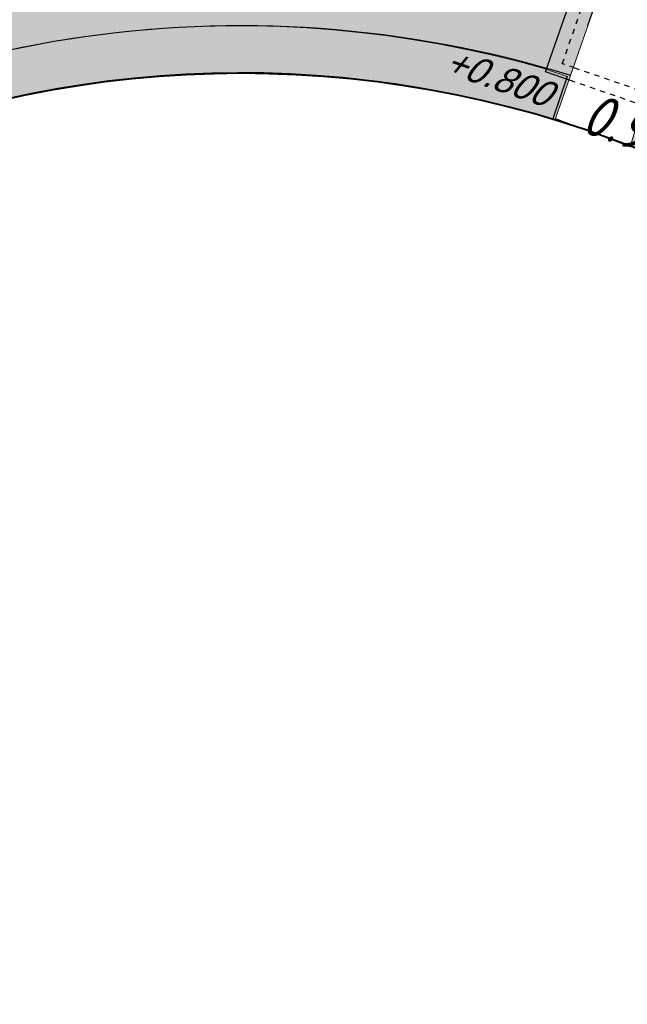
# Model space of a CAD drawing. Header units: metres. Extents: x 128615 to 129083, y 455669 to 456034.
# Tile 140 of 158: x 128863 to 128875, y 455875 to 455893. Entities that reach past the tile are written whole.
import ezdxf

# ---------------------------------------------------------------- set-up
doc = ezdxf.new("R2010")
doc.units = ezdxf.units.M
doc.linetypes.add('Tauw_HIDDEN3', pattern=[2.8, 2, -0.8])
for name, color, linetype, lineweight in [('B-CO-BC-BETONVORM-G', 50, 'Continuous', 18), ('B-WE-OG-HOOGTELIJN-G', 7, 'Continuous', 18), ('B-XX-VH-BESTRATING-V', 1, 'Continuous', 18), ('B-XX-VH-BETONPLAAT-V', 1, 'Continuous', 18)]:
    doc.layers.add(name, color=color, linetype=linetype, lineweight=lineweight)
for name, color, linetype in [('B-XX-GR-GRAS-G', 90, 'Continuous'), ('B-XX-GR-KRUIDEN-G', 98, 'Continuous'), ('B-XX-OG-BEBOUWING-G', 1, 'Continuous'), ('B-XX-RI-AWZI_PROCESLEIDING-T25_HDSR', 7, 'Continuous'), ('B-XX-VH-KANTVERHARDING-G', 60, 'Continuous'), ('ZU_N_A_EB00----VLAKLUIK1om~-_-----', 7, 'Continuous'), ('ZU_N_A_EB00----VLAKLUIK~-_-----', 7, 'Continuous'), ('ZU_N_A_EB00--E-BETON~-_-----', 7, 'Continuous'), ('ZU_N_H_EB00--E-BETON~-_-----', 7, 'Tauw_HIDDEN3')]:
    doc.layers.add(name, color=color, linetype=linetype)
doc.styles.add('ISO', font='Iso.shx', dxfattribs={"height": 50})
doc.styles.add('TAUW-ISOCP', font='tcb_isocp.shx')
doc.styles.add('tcb_isocp', font='tcb_isocp.shx')

# ---------------------------------------------------------------- blocks, each defined once
blk = doc.blocks.new('A$C5A8F6FD9')
at = {"layer": 'ZU_N_A_EB00----VLAKLUIK1om~-_-----', "flags": 128}
for points in [[(4279.999999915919, 2154.852378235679), (3219.99999989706, 2154.852378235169), (3219.999999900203, 3414.852378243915), (4279.999999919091, 3414.852378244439), (4279.999999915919, 2154.852378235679)], [(11419.9999999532, 2154.852378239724), (12479.99999991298, 2154.852378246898), (12479.999999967, 3414.852378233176), (11419.99999994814, 3414.8523782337), (11419.9999999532, 2154.852378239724)]]:
    blk.add_lwpolyline(points, dxfattribs=at)
at = {"layer": 'ZU_N_A_EB00----VLAKLUIK~-_-----', "flags": 128}
for points in [[(4299.99999988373, 2134.852378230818), (3199.999999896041, 2134.852378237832), (3199.999999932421, 3434.85237824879), (4299.99999992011, 3434.852378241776)], [(11399.99999992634, 2134.852378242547), (12499.99999991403, 2134.852378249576), (12499.99999993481, 3434.852378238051), (11399.99999994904, 3434.852378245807)]]:
    blk.add_lwpolyline(points, close=True, dxfattribs=at)
for points in [[(3199.999999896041, 2134.852378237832), (4299.99999990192, 2784.85237823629), (3199.999999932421, 3434.85237824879)], [(12499.99999991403, 2134.852378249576), (11399.99999996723, 2784.852378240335), (12499.99999993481, 3434.852378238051)]]:
    blk.add_lwpolyline(points, dxfattribs=at)
at = {"layer": 'ZU_N_A_EB00--E-BETON~-_-----'}
for p, q in [((-1250.000000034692, 834.8523782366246), (-1250.000000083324, 3834.852378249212)), ((-750.0000000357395, 3834.852378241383), (-1250.000000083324, 3834.852378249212)), ((12699.99999991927, 3834.852378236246), (749.9999999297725, 3834.852378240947)), ((12699.99999996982, 834.8523782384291), (12699.99999991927, 3834.852378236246)), ((-750.0000000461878, 834.8523782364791), (-1250.000000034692, 834.8523782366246)), ((749.9999999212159, 834.8523782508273), (12699.99999996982, 834.8523782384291))]:
    blk.add_line(p, q, dxfattribs=at)
at = {"layer": 'ZU_N_H_EB00--E-BETON~-_-----'}
for p, q in [((749.9999999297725, 3834.852378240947), (-750.0000000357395, 3834.852378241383)), ((-1000.000000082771, 1084.852378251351), (-1000.00000004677, 3584.85237823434)), ((-750.0000000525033, 3584.852378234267), (-1000.00000004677, 3584.85237823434)), ((749.9999999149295, 3584.85237824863), (-750.0000000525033, 3584.852378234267)), ((4249.999999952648, 3584.852378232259), (749.9999999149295, 3584.85237824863)), ((4249.999999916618, 1084.852378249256), (4249.999999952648, 3584.852378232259)), ((4499.999999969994, 1084.8523782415), (4499.999999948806, 3584.852378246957)), ((11199.99999993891, 3584.852378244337), (4499.999999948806, 3584.852378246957)), ((11199.99999996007, 1084.85237823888), (11199.99999993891, 3584.852378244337)), ((11449.99999995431, 1084.852378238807), (11449.99999993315, 3584.852378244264)), ((12449.99999996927, 3584.85237823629), (11449.99999993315, 3584.852378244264)), ((12449.99999993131, 1084.852378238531), (12449.99999996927, 3584.85237823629)), ((-750.000000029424, 1084.85237824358), (-1000.000000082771, 1084.852378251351)), ((749.9999999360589, 1084.852378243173), (-750.000000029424, 1084.85237824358)), ((4249.999999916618, 1084.852378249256), (749.9999999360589, 1084.852378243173)), ((4499.999999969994, 1084.8523782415), (11199.99999996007, 1084.85237823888)), ((12449.99999993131, 1084.852378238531), (11449.99999995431, 1084.852378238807)), ((749.9999999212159, 834.8523782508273), (-750.0000000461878, 834.8523782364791))]:
    blk.add_line(p, q, dxfattribs=at)
at = {"layer": 'ZU_N_H_EB00--E-BETON~-_-----', "flags": 128}
for points in [[(4249.999999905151, 2184.8523782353), (3249.999999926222, 2184.852378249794), (3249.999999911, 3384.852378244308), (4249.999999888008, 3384.852378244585), (4249.999999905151, 2184.8523782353)], [(11449.999999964, 2184.852378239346), (12449.99999994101, 2184.852378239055), (12449.99999995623, 3384.852378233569), (11449.99999992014, 3384.852378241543), (11449.999999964, 2184.852378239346)]]:
    blk.add_lwpolyline(points, dxfattribs=at)

msp = doc.modelspace()

# ---------------------------------------------------------------- hatches: boundary and pattern name
at = {"layer": 'B-XX-GR-GRAS-G'}
h = msp.add_hatch(dxfattribs=at)
h.set_pattern_fill('CROSS', color=256, scale=0.09999999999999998, angle=-116.5632943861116, style=0)
h.set_pattern_definition([(340.9065815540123, (128738.9979208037, 455858.1422880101), (0.8077808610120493, 0.3923519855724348), [0.3174999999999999, -0.9525]), (70.90658155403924, (128739.0960088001, 455857.9403427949), (-0.3923519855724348, 0.8077808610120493), [0.3174999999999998, -0.9524999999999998])])
h.paths.add_polyline_path([(128845.8675353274, 455784.6485665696), (128847.5685110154, 455784.0597697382), (128847.7647766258, 455784.6267616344), (128846.0638009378, 455785.2155584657)])
h.paths.add_polyline_path([(128967.1055860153, 455860.4144094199), (128969.4210054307, 455866.8918425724), (128880.9006920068, 455904.409712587), (128810.0577815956, 455927.1027515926), (128808.0815679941, 455921.3936663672), (128811.5859768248, 455919.9881814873), (128842.9440111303, 455909.6012506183), (128874.3253125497, 455899.2845629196), (128897.3942134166, 455890.0887698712), (128932.249899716, 455875.2515896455), (128958.9784740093, 455863.874893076)])
edge = h.paths.add_edge_path()
edge.add_line((128984.0843231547, 455804.1850891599), (128953.5143684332, 455822.3927003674))
edge.add_line((128953.5143684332, 455822.3927003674), (128931.0817976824, 455759.6371250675))
edge.add_line((128931.0817976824, 455759.6371250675), (128923.691293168, 455762.2048782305))
edge.add_line((128923.691293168, 455762.2048782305), (128914.0269830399, 455765.5502024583))
edge.add_line((128914.0269830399, 455765.5502024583), (128897.845598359, 455770.6508317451))
edge.add_line((128897.845598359, 455770.6508317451), (128884.7246261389, 455774.2573768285))
edge.add_line((128884.7246261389, 455774.2573768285), (128872.548293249, 455777.8537726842))
edge.add_line((128872.548293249, 455777.8537726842), (128866.079626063, 455781.0475949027))
edge.add_line((128866.079626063, 455781.0475949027), (128866.0212588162, 455781.0678178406))
edge.add_line((128866.0212588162, 455781.0678178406), (128863.5642032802, 455773.7248399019))
edge.add_line((128863.5642032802, 455773.7248399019), (128871.5285838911, 455771.3053608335))
edge.add_line((128871.5285838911, 455771.3053608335), (128871.6722959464, 455771.410655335))
edge.add_arc((128873.3846396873, 455770.369334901), 2.004113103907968, 78.24944847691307, 148.6951358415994, ccw=False)
edge.add_line((128873.7927796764, 455772.3314488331), (128875.0821999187, 455772.0165345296))
edge.add_line((128875.0821999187, 455772.0165345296), (128927.2955738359, 455757.61301808))
edge.add_line((128927.2955738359, 455757.61301808), (128956.895554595, 455749.1705929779))
edge.add_line((128956.895554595, 455749.1705929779), (128984.0843231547, 455804.1850891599))
at = {"layer": 'B-XX-GR-KRUIDEN-G'}
h = msp.add_hatch(dxfattribs=at)
h.set_pattern_fill('SWAMP', color=256, scale=0.2, angle=-116.5632943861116, style=0)
h.set_pattern_definition([(340.9065815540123, (128738.9979208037, 455858.1422880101), (3.839350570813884, 3.326515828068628), [0.6349999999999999, -4.444999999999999]), (70.90658155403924, (128739.2979540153, 455858.0384307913), (-0.9611808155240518, 4.988231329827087), [0.3174999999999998, -8.481319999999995]), (70.90658155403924, (128739.3729632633, 455858.0124661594), (-0.9611808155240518, 4.988231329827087), [0.2539999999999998, -8.544819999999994]), (70.90658155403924, (128739.2229447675, 455858.0643954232), (-0.9611808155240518, 4.988231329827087), [0.2539999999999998, -8.544819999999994]), (40.90658155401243, (128739.4479706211, 455857.9865021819), (-0.9611719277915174, 4.988233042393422), [0.2032, -4.876799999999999]), (100.9065815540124, (128739.1479374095, 455858.0903594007), (-4.8005224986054, 1.661717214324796), [0.2032, -4.8768])])
edge = h.paths.add_edge_path()
edge.add_line((128948.4118116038, 455833.4579504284), (128948.6455033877, 455826.0782791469))
edge.add_line((128948.6455033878, 455826.0782791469), (128943.9095911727, 455812.3966981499))
edge.add_line((128943.9095911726, 455812.3966981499), (128941.3888850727, 455813.2785094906))
edge.add_line((128941.3888850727, 455813.2785094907), (128942.1339618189, 455815.4309623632))
edge.add_arc((128932.745274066, 455818.888458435), 10.00508554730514, -20.21683048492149, 71.17534409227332)
edge.add_line((128935.9736453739, 455828.358376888), (128892.1860483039, 455843.579290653))
edge.add_arc((128893.6952972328, 455847.9211051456), 4.596649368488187, -157.04283936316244, -109.16785423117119, ccw=False)
edge.add_arc((128894.4307678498, 455848.232645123), 5.395382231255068, 162.5112662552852, 202.9571606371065, ccw=False)
edge.add_line((128889.2847814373, 455849.8540560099), (128901.8557516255, 455885.6735668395))
edge.add_line((128901.8557516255, 455885.6735668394), (128887.2242848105, 455890.7225570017))
edge.add_line((128887.2242848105, 455890.7225570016), (128887.1817624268, 455890.5997140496))
edge.add_line((128887.1817624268, 455890.5997140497), (128874.5146120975, 455895.1035688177))
edge.add_line((128874.5146120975, 455895.1035688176), (128873.5283828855, 455892.2544503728))
edge.add_arc((128867.280722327, 455871.995513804), 21.20041917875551, 72.86074229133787, 176.4358647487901)
edge.add_line((128846.121308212, 455873.313454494), (128835.0103701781, 455877.1887525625))
edge.add_arc((128817.5916042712, 455889.2204382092), 21.17014088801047, -34.63404912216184, -24.22743715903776)
edge.add_line((128836.8971577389, 455880.5330640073), (128837.0847450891, 455880.5150973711))
edge.add_line((128837.0847450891, 455880.5150973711), (128838.2442237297, 455883.7950644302))
edge.add_line((128838.2442237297, 455883.7950644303), (128838.0851409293, 455883.9110295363))
edge.add_arc((128817.5916042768, 455889.2204382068), 21.17014088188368, -14.52468191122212, 21.05836036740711)
edge.add_line((128837.3478955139, 455896.8272655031), (128838.4437976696, 455897.45125095))
edge.add_line((128838.4437976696, 455897.45125095), (128836.9196742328, 455900.519436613))
edge.add_line((128836.9196742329, 455900.519436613), (128835.8290882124, 455899.9707426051))
edge.add_arc((128817.5916042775, 455889.2204382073), 21.17014088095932, 30.51773535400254, 65.7725628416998)
edge.add_line((128826.2789784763, 455908.5259916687), (128826.2969451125, 455908.713579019))
edge.add_line((128826.2969451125, 455908.7135790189), (128823.0169780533, 455909.8730576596))
edge.add_line((128823.0169780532, 455909.8730576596), (128822.9010129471, 455909.7139748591))
edge.add_arc((128817.591604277, 455889.2204382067), 21.17014088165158, 75.47531808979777, 155.5873596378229)
edge.add_line((128798.3142327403, 455897.9701702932), (128798.1176121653, 455897.9799474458))
edge.add_line((128798.1176121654, 455897.9799474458), (128797.7211869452, 455896.8585281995))
edge.add_line((128797.7211869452, 455896.8585281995), (128793.8072384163, 455898.2133509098))
edge.add_arc((128775.6531717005, 455909.0573338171), 21.14620778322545, -30.85117203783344, -24.45064201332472)
edge.add_line((128794.9029489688, 455900.3047239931), (128795.4902118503, 455900.2458409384))
edge.add_line((128795.4902118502, 455900.2458409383), (128796.7020683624, 455903.7467742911))
edge.add_line((128796.7020683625, 455903.746774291), (128796.1976420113, 455904.0486570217))
edge.add_arc((128775.6531716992, 455909.057333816), 21.14620778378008, -13.70124981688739, 21.18853243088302)
edge.add_line((128795.3698146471, 455916.7003760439), (128797.9082227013, 455917.9559061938))
edge.add_line((128797.9082227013, 455917.9559061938), (128796.4067381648, 455921.1222890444))
edge.add_line((128796.4067381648, 455921.1222890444), (128793.8362756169, 455919.8525566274))
edge.add_arc((128775.6531717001, 455909.0573338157), 21.1462077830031, 30.69740409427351, 65.54935799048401)
edge.add_line((128784.4057815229, 455928.3071110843), (128784.4646645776, 455928.8943739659))
edge.add_line((128784.4646645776, 455928.8943739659), (128780.9637312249, 455930.1062304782))
edge.add_line((128780.9637312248, 455930.1062304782), (128780.6618484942, 455929.6018041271))
edge.add_arc((128775.6531717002, 455909.0573338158), 21.14620778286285, 76.298750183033, 155.5095457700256)
edge.add_line((128756.4094808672, 455917.8233173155), (128755.8262168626, 455917.8979581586))
edge.add_line((128755.8262168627, 455917.8979581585), (128754.6142224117, 455914.3971073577))
edge.add_line((128754.6142224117, 455914.3971073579), (128755.1121866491, 455914.0802848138))
edge.add_arc((128775.6531716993, 455909.057333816), 21.1462077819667, 166.2589379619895, 191.7043835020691)
edge.add_line((128754.9466508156, 455904.7675673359), (128751.1985842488, 455903.6584638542))
edge.add_line((128751.1985842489, 455903.6584638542), (128751.1173775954, 455903.9197317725))
edge.add_line((128751.1173775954, 455903.9197317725), (128741.4969709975, 455907.2999279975))
edge.add_line((128741.4969709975, 455907.2999279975), (128757.0495062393, 455938.2990116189))
edge.add_line((128757.0495062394, 455938.2990116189), (128795.963293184, 455925.5684809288))
edge.add_line((128795.963293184, 455925.5684809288), (128808.0815679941, 455921.3936663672))
edge.add_line((128808.0815679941, 455921.3936663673), (128811.5859768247, 455919.9881814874))
edge.add_line((128811.5859768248, 455919.9881814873), (128842.9440111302, 455909.6012506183))
edge.add_line((128842.9440111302, 455909.6012506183), (128874.3253125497, 455899.2845629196))
edge.add_line((128874.3253125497, 455899.2845629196), (128897.3942134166, 455890.0887698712))
edge.add_line((128897.3942134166, 455890.0887698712), (128932.249899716, 455875.2515896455))
edge.add_line((128932.249899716, 455875.2515896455), (128958.9784740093, 455863.874893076))
edge.add_line((128958.9784740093, 455863.8748930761), (128948.4118116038, 455833.4579504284))
h.paths.add_polyline_path([(128845.694092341, 455904.4570519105), (128848.0856081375, 455905.5477301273), (128849.2310223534, 455903.2376735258), (128848.6444501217, 455901.5319182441), (128846.8291906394, 455902.1678003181)], flags=16)
at = {"layer": 'B-XX-VH-BESTRATING-V'}
h = msp.add_hatch(dxfattribs=at)
h.set_pattern_fill('AR-B88', color=256, scale=0.001999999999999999, angle=-116.5632943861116, style=0)
h.set_pattern_definition([(340.9065815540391, (222427.2334215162, -244865.0047561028), (0.1329372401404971, 0.384042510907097), []), (70.90658155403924, (222427.2334215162, -244865.0047561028), (-0.05908401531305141, 0.4505111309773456), [0.4063999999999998, -0.4063999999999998])])
h.paths.add_polyline_path([(128848.0971045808, 455878.635931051, -0.4037405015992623), (128873.2287957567, 455891.4051268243), (128873.5244922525, 455892.2556497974, 0.4868956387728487), (128846.1151016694, 455873.2097112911), (128834.9511693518, 455877.1034928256, 0.04666700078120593), (128836.8971577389, 455880.5330640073), (128837.0847450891, 455880.5150973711), (128838.2442237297, 455883.7950644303), (128838.0851409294, 455883.9110295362, 0.156520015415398), (128837.3478955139, 455896.827265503), (128838.4437976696, 455897.45125095), (128836.9196742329, 455900.519436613), (128835.8290882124, 455899.9707426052, 0.1550531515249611), (128826.2789784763, 455908.5259916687), (128826.2969451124, 455908.7135790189), (128824.5146119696, 455909.3436393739), (128824.2202072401, 455908.4931332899), (128825.3340023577, 455908.0994032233), (128825.3205751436, 455907.9592113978, -0.1738342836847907), (128835.4657427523, 455898.7804478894), (128836.5160855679, 455899.3088947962), (128837.2594004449, 455897.8125408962), (128836.2169129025, 455897.2189686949, -0.1740133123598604), (128837.0524737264, 455883.5500615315), (128837.1721865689, 455883.4627955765), (128836.4705692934, 455881.478040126), (128836.3303774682, 455881.4914673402, -0.3844101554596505), (128811.8267057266, 455869.7873592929), (128811.7490435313, 455869.6698747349), (128810.8869354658, 455869.9746326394), (128810.5925307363, 455869.1241265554), (128812.1120620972, 455868.5869674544), (128812.2159800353, 455868.7441707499, 0.07544990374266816), (128818.5706738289, 455868.0729492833, 0.07589524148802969), (128824.8361656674, 455869.3284499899), (128826.3976501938, 455866.1488804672), (128827.2047040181, 455866.5576945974), (128826.1752094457, 455868.7079874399), (128828.4456792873, 455869.8032831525), (128829.4583531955, 455867.6595790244), (128832.7670077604, 455866.4857812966), (128833.0882556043, 455867.3781987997), (128830.0883369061, 455868.4308349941), (128828.7671010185, 455871.2403620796), (128828.8525096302, 455871.2937297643, 0.08531439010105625), (128834.1918941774, 455876.0825068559), (128837.7766362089, 455874.850374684), (128842.5594630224, 455873.1541507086), (128846.0838651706, 455871.9276488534), (128846.0810004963, 455871.8227441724, 0.1974429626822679), (128852.3271716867, 455856.9670565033), (128850.4531680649, 455851.7043292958), (128837.7009904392, 455856.1264283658), (128837.4045707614, 455855.2651000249), (128841.2029329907, 455853.9566605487), (128840.2940743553, 455851.3180823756, -0.03739428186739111), (128840.2171224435, 455851.0270438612, -0.0366327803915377), (128840.1005161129, 455850.7561483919), (128837.9778480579, 455844.5936657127, -0.02691818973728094), (128837.9180416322, 455844.3852272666, -0.02615719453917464), (128837.8387947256, 455844.1899691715), (128836.9097664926, 455841.4928350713), (128836.1198297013, 455841.7703814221), (128834.2752362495, 455836.4663716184), (128835.044899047, 455836.1989614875), (128833.9672562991, 455833.0983045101, 0.04583804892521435), (128834.7845963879, 455832.7170226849), (128835.7157441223, 455835.3939975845), (128836.2000348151, 455836.7517529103), (128835.4308187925, 455837.03347389), (128836.694533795, 455840.6411847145), (128837.4668797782, 455840.3769051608), (128841.9721584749, 455853.3663621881), (128875.616844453, 455841.6266952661), (128872.6042422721, 455832.6313486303), (128869.4363862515, 455823.6340851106), (128868.9275225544, 455823.8103949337), (128868.6019804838, 455822.8506645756), (128868.0093077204, 455821.190477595), (128868.4012366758, 455821.0537541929, 0.05439538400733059), (128869.3766180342, 455820.7581588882), (128873.2027955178, 455831.5751975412), (128875.0930636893, 455836.9640584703, -0.0412858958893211), (128875.1754991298, 455837.2859374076, -0.04334982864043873), (128875.3176973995, 455837.6044542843), (128877.0161506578, 455842.4464806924), (128860.0173804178, 455848.3648314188), (128851.3064607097, 455851.4074056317), (128853.0583824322, 455856.2732795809, 0.3272972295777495), (128877.9961818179, 455853.7020223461), (128879.4539705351, 455851.9601852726), (128881.0431873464, 455853.2495140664), (128880.1699822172, 455854.3809194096), (128882.1130744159, 455856.0401414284), (128883.0879052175, 455854.9247671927), (128883.6943496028, 455855.4497789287), (128882.3422394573, 455857.0749083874), (128882.4127906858, 455857.1464639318, 0.5271845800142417), (128875.6562547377, 455891.4715256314), (128874.8988719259, 455891.7329317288), (128874.6549034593, 455890.9093898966, -0.402981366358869), (128886.4646925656, 455865.3548980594, -1)])
h.paths.add_polyline_path([(128876.3997198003, 455841.651282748), (128877.6867014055, 455841.2057909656), (128877.8829670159, 455841.7727828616), (128876.5959854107, 455842.218274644)], flags=24)
h = msp.add_hatch(dxfattribs=at)
h.set_pattern_fill('BRICK', color=256, scale=0.03307086, angle=-116.5097316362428)
h.set_pattern_definition([(340.9065815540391, (128781.00315288, 455850.7668853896), (0.0686929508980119, 0.1984471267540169), []), (70.90658155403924, (128781.00315288, 455850.7668853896), (-0.3968942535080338, 0.1373859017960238), [0.2099999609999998, -0.2099999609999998]), (70.90658155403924, (128781.2016000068, 455850.6981924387), (-0.3968942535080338, 0.1373859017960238), [-0.2099999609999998, 0.2099999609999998])])
edge = h.paths.add_edge_path()
edge.add_line((128831.6126664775, 455838.8346340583), (128839.0652869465, 455860.4902585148))
edge.add_line((128839.0652869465, 455860.4902585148), (128836.3034510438, 455861.4412710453))
edge.add_line((128836.3034510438, 455861.4412710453), (128833.541615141, 455862.3922835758))
edge.add_arc((128834.2946828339, 455864.407557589), 2.151381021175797, 165.7586443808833, 249.5102871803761, ccw=False)
edge.add_line((128832.2094179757, 455864.936812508), (128832.7229766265, 455866.3634640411))
edge.add_line((128832.7229766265, 455866.3634640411), (128829.5305935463, 455867.4960062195))
edge.add_line((128829.5305935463, 455867.4960062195), (128825.7790093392, 455865.6897798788))
edge.add_line((128825.7790093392, 455865.6897798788), (128824.1892600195, 455861.2288345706))
edge.add_line((128824.1892600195, 455861.2288345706), (128829.3480097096, 455859.4118744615))
edge.add_arc((128828.6821113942, 455857.5376763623), 1.98897940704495, -20.160679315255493, 70.43999003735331, ccw=False)
edge.add_line((128830.5492255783, 455856.8521665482), (128825.085613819, 455841.0700632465))
edge.add_arc((128820.6003911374, 455842.5189337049), 4.713432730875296, 246.4303146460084, 342.09788309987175, ccw=False)
edge.add_line((128818.7156584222, 455838.1987218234), (128794.9887339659, 455846.4591081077))
edge.add_line((128794.9887339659, 455846.4591081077), (128740.4443933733, 455865.3829613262))
edge.add_arc((128742.7378552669, 455872.1050294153), 7.102546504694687, 156.7495911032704, 251.16118143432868, ccw=False)
edge.add_line((128736.2121179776, 455874.9087625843), (128740.8492055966, 455888.4475361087))
edge.add_arc((128747.4193090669, 455885.7839878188), 7.08948158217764, 110.50432189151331, 157.9321541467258, ccw=False)
edge.add_line((128744.936019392, 455892.4243207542), (128746.0560372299, 455895.6599412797))
edge.add_line((128746.0560372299, 455895.6599412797), (128750.9663574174, 455893.9602221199))
edge.add_line((128750.9663574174, 455893.9602221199), (128752.5278960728, 455898.5416274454))
edge.add_line((128752.5278960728, 455898.5416274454), (128752.0152830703, 455900.3559231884))
edge.add_line((128752.0152830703, 455900.3559231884), (128751.9765845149, 455900.3451798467))
edge.add_line((128751.9765845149, 455900.3451798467), (128751.0126086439, 455903.818817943))
edge.add_line((128751.0126086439, 455903.818817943), (128743.3040688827, 455906.5354959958))
edge.add_line((128743.3040688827, 455906.5354959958), (128719.892912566, 455838.9029857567))
edge.add_line((128719.892912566, 455838.9029857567), (128720.2712589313, 455838.7734198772))
edge.add_line((128720.2712589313, 455838.7734198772), (128743.5504862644, 455906.0245387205))
edge.add_line((128743.5504862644, 455906.0245387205), (128750.6829467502, 455903.5108851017))
edge.add_line((128750.6829467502, 455903.5108851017), (128752.1090925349, 455898.5527556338))
edge.add_line((128752.1090925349, 455898.5527556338), (128750.717407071, 455894.4696833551))
edge.add_line((128750.717407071, 455894.4696833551), (128745.8088863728, 455896.1687796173))
edge.add_line((128745.8088863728, 455896.1687796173), (128744.6185725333, 455892.7300809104))
edge.add_arc((128747.419309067, 455885.7839878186), 7.489481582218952, 111.9598016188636, 158.0177529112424)
edge.add_line((128740.4743136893, 455888.5874452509), (128735.6521931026, 455874.5084362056))
edge.add_arc((128742.711383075, 455872.0759849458), 7.466524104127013, 160.9871051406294, 251.273710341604)
edge.add_line((128740.3142736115, 455865.0047157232), (128794.856583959, 455846.0815660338))
edge.add_line((128794.856583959, 455846.0815660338), (128818.5714073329, 455837.8252763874))
edge.add_arc((128820.6003911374, 455842.5189337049), 5.113432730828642, 246.6220382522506, 342.0506229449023)
edge.add_line((128825.4649488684, 455840.9430934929), (128830.9260443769, 455856.717928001))
edge.add_arc((128828.6821113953, 455857.5376763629), 2.388979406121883, 339.9318582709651, 430.4537588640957)
edge.add_line((128829.4813863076, 455859.7889831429), (128824.7008226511, 455861.4727425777))
edge.add_line((128824.7008226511, 455861.4727425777), (128826.1020253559, 455865.4046131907))
edge.add_line((128826.1020253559, 455865.4046131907), (128829.4604913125, 455867.0964502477))
edge.add_line((128829.4604913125, 455867.0964502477), (128832.2105117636, 455866.120842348))
edge.add_line((128832.2105117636, 455866.120842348), (128831.8267665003, 455865.0548087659))
edge.add_arc((128834.2946828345, 455864.4075575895), 2.551381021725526, 165.3042260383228, 249.6319906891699)
edge.add_line((128833.4066780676, 455862.0156979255), (128838.5569163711, 455860.2422612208))
edge.add_line((128838.5569163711, 455860.2422612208), (128831.2322111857, 455838.9583295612))
edge.add_arc((128836.4510621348, 455837.3560573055), 5.459274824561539, 162.9326608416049, 251.688394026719)
edge.add_line((128834.7358411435, 455832.1732300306), (128868.2102711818, 455820.5590485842))
edge.add_arc((128870.243457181, 455825.3755239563), 5.22802833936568, 247.1138597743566, 340.4610631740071)
edge.add_line((128875.1704265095, 455823.6270235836), (128882.5907182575, 455844.7795449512))
edge.add_arc((128880.2053561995, 455845.6949556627), 2.55498119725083, 339.0051081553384, 400.5811834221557)
edge.add_line((128882.1458260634, 455847.357034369), (128879.1820600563, 455850.9862143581))
edge.add_line((128879.1820600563, 455850.9862143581), (128886.2461834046, 455856.9579368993))
edge.add_arc((128882.7728296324, 455860.6776088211), 5.089218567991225, 313.038728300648, 342.0620473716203)
edge.add_line((128887.6146643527, 455859.110196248), (128893.0181774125, 455874.5159597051))
edge.add_arc((128882.8722026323, 455877.7590635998), 10.65169127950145, 342.2738127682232, 419.290512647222)
edge.add_line((128888.3118646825, 455886.917043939), (128886.2148499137, 455887.872679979))
edge.add_line((128886.2148499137, 455887.872679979), (128886.1094443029, 455887.4783866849))
edge.add_line((128886.1094443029, 455887.4783866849), (128888.1745737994, 455886.5274173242))
edge.add_arc((128882.8857705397, 455877.7600346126), 10.23906438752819, -17.723255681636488, 58.900096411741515, ccw=False)
edge.add_line((128892.6388684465, 455874.6430616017), (128887.2355901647, 455859.2379771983))
edge.add_arc((128882.7728296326, 455860.677608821), 4.689218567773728, 313.1287842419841, 342.12093767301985, ccw=False)
edge.add_line((128885.978569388, 455857.2553283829), (128883.1729931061, 455854.8264816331))
edge.add_line((128883.1729931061, 455854.8264816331), (128878.5836409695, 455851.0866857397))
edge.add_line((128878.5836409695, 455851.0866857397), (128881.839104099, 455847.1002356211))
edge.add_arc((128880.2053561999, 455845.6949556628), 2.15498119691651, -21.143024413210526, 40.70070699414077, ccw=False)
edge.add_line((128882.2152704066, 455844.9176598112), (128877.8010034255, 455832.3322089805))
edge.add_line((128877.8010034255, 455832.3322089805), (128874.7932273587, 455823.7601450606))
edge.add_arc((128870.243457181, 455825.3755239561), 4.828028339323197, 246.96541338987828, 340.45278373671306, ccw=False)
edge.add_line((128868.354313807, 455820.9324400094), (128834.8638834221, 455832.552191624))
edge.add_arc((128836.4510621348, 455837.3560573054), 5.059274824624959, 163.0072479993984, 251.7166439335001, ccw=False)
h = msp.add_hatch(dxfattribs=at)
h.set_pattern_fill('BRICK', color=256, scale=0.03307086, angle=-116.5097316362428)
h.set_pattern_definition([(340.9065815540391, (128782.926339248, 455849.4786328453), (0.0686929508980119, 0.1984471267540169), []), (70.90658155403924, (128782.926339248, 455849.4786328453), (-0.3968942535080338, 0.1373859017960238), [0.2099999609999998, -0.2099999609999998]), (70.90658155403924, (128783.1247863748, 455849.4099398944), (-0.3968942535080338, 0.1373859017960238), [-0.2099999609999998, 0.2099999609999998])])
edge = h.paths.add_edge_path()
edge.add_arc((128879.3936255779, 455805.876259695), 4.601891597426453, 69.65643380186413, 160.8966683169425, ccw=False)
edge.add_line((128880.9934671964, 455810.1911076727), (128924.3141953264, 455795.1533938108))
edge.add_arc((128927.7884713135, 455804.2752318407), 9.761071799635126, 249.1494361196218, 341.8216779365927)
edge.add_line((128937.0623695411, 455801.2300168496), (128942.0115575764, 455815.4747647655))
edge.add_arc((128932.7452740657, 455818.8884584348), 9.875085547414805, 339.7762308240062, 431.1775957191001)
edge.add_line((128935.9313305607, 455828.2354557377), (128892.1413870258, 455843.4571851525))
edge.add_arc((128893.9661163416, 455848.2104546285), 5.091483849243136, 160.6539968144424, 248.9987380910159, ccw=False)
edge.add_line((128889.1621217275, 455849.8971210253), (128901.6898106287, 455885.5933068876))
edge.add_line((128901.6898106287, 455885.5933068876), (128887.1807336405, 455890.6000690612))
edge.add_line((128887.1807336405, 455890.6000690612), (128887.0472073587, 455890.2230276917))
edge.add_line((128887.0472073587, 455890.2230276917), (128901.1792229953, 455885.34635333))
edge.add_line((128901.1792229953, 455885.34635333), (128888.7847076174, 455850.0296298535))
edge.add_arc((128893.9661163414, 455848.2104546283), 5.491483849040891, 160.6539968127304, 249.0667786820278)
edge.add_line((128892.0041211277, 455843.0814225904), (128935.8011466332, 455827.857231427))
edge.add_arc((128932.7452740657, 455818.888458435), 9.475085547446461, -20.24600750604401, 71.18481212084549, ccw=False)
edge.add_line((128941.6349457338, 455815.6095891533), (128936.683389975, 455801.3580264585))
edge.add_arc((128927.7884713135, 455804.2752318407), 9.36107179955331, 249.1132310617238, 341.8424167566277, ccw=False)
edge.add_line((128924.4510408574, 455795.5293057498), (128881.0276453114, 455810.6025633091))
edge.add_arc((128879.3920985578, 455805.8776308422), 5.000000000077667, 70.9065815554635, 160.9065815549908)
edge.add_line((128874.6671660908, 455807.5131775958), (128865.6289427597, 455781.5539549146))
edge.add_line((128865.6289427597, 455781.5539549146), (128866.0087595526, 455781.4282871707))
edge.add_line((128866.0087595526, 455781.4282871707), (128875.0451606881, 455807.3823338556))

# ---------------------------------------------------------------- linework, layer by layer
at = {"layer": 'B-XX-OG-BEBOUWING-G'}
msp.add_lwpolyline([(128873.4622502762, 455892.2348390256), (128873.1875929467, 455891.4307775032)], dxfattribs=at)
for centre, radius in [((128867.2808985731, 455871.9954145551), 20.31310836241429), ((128867.2808985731, 455871.9954145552), 20.3006012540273)]:
    msp.add_circle(centre, radius, dxfattribs=at)
at = {"layer": 'B-XX-VH-BESTRATING-V'}
for p, q in [((128873.4622502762, 455892.2348390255), (128873.0161539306, 455892.3892563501)), ((128873.1875929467, 455891.4307775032), (128873.4622502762, 455892.2348390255))]:
    msp.add_line(p, q, dxfattribs=at)
for centre, radius, start, end in [((128867.2383646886, 455872.0332535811), 21.16009681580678, 74.15409072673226, 159.7507855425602), ((128867.2808985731, 455871.9954145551), 20.31310836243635, 73.0951956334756, 68.8301660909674)]:
    msp.add_arc(centre, radius, start, end, dxfattribs=at)
at = {"layer": 'B-XX-VH-BETONPLAAT-V'}
msp.add_lwpolyline([(128873.2410600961, 455891.4404032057), (128874.5146120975, 455895.1035688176), (128887.1807336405, 455890.6000690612), (128886.2005263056, 455887.8322340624), (128874.8988719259, 455891.7329317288), (128874.6533770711, 455890.9042374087)], close=True, dxfattribs=at)
at = {"layer": 'B-XX-VH-KANTVERHARDING-G'}
msp.add_lwpolyline([(128873.8527259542, 455893.1997607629), (128874.5146120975, 455895.1035688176), (128887.1807336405, 455890.6000690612), (128887.2242848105, 455890.7225570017), (128901.8557516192, 455885.6735668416)], dxfattribs=at)
msp.add_arc((128867.2808985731, 455871.9954145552), 21.20060125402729, 72.87226612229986, 176.7164995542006, dxfattribs=at)

# ---------------------------------------------------------------- block references
at = {"layer": 'B-CO-BC-BETONVORM-G', "xscale": 0.0009975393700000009, "yscale": 0.0009975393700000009, "zscale": 0.0009975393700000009, "rotation": 340.9065815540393}
msp.add_blockref('A$C5A8F6FD9', (128873.9576065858, 455891.1291689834), dxfattribs=at)

# ---------------------------------------------------------------- texts
at = {"layer": 'B-WE-OG-HOOGTELIJN-G'}
for s, height, rotation, style, oblique, p in [('+0.800', 0.4999999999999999, 340.9065796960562, 'TAUW-ISOCP', 20.00023775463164, (128871.1032959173, 455892.322994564)), ('0.98', 0.7999999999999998, 341.1994003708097, 'ISO', 13.5, (128873.6872221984, 455891.1933427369, 0.984774))]:
    msp.add_text(s, height=height, rotation=rotation, dxfattribs=dict(at, style=style, oblique=oblique)).set_placement(p)
at = {"layer": 'B-XX-RI-AWZI_PROCESLEIDING-T25_HDSR', "style": 'tcb_isocp', "oblique": 20.00023775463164}
msp.add_text('bob. -1.600', height=0.36, rotation=340.7964500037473, dxfattribs=at).set_placement((128873.1745822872, 455894.0447642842))

doc.saveas('drawing.dxf')
